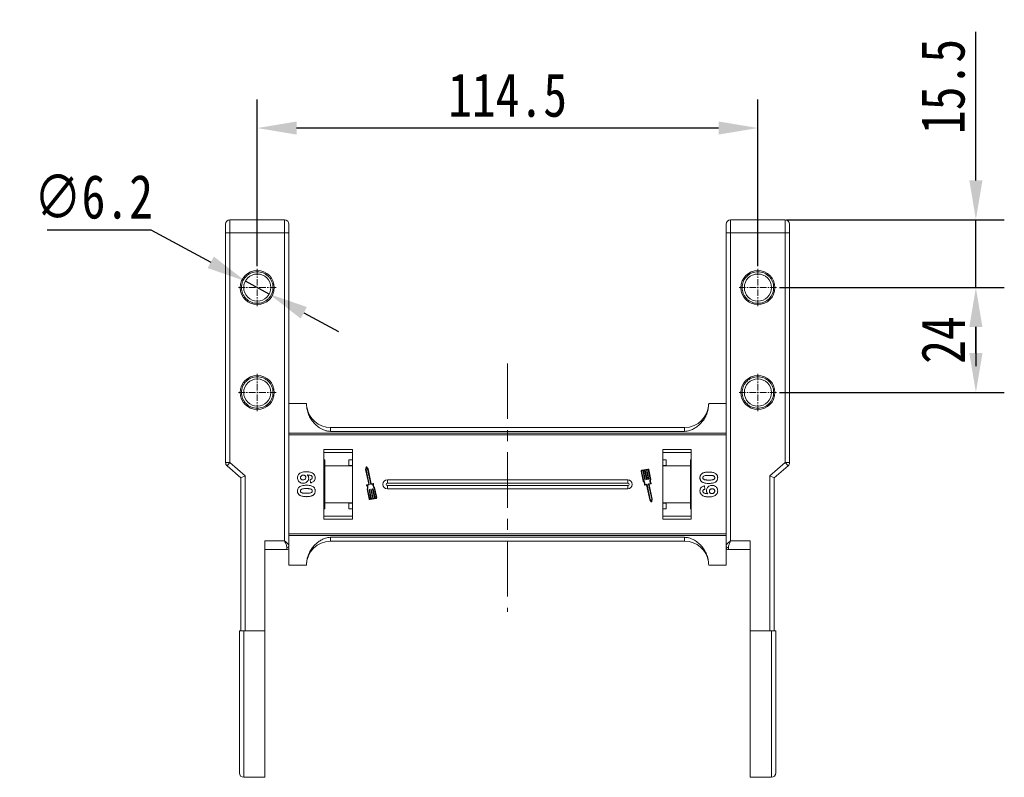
# Model space of a CAD drawing. Header units: millimetres. Extents: x 2205 to 3679, y 833 to 1866.
# Tile 14 of 86: x 2357 to 2582, y 1390 to 1563. Entities that reach past the tile are written whole.
import ezdxf

# ---------------------------------------------------------------- set-up
doc = ezdxf.new("R2010")
doc.units = ezdxf.units.MM
doc.linetypes.add('CENTER', pattern=[0.6, 0.375, -0.075, 0.075, -0.075])
doc.linetypes.add('CENTERX2', pattern=[20.32, 12.7, -2.54, 2.54, -2.54])
doc.styles.get("Standard").update_dxf_attribs({"font": '仿宋_GB2312.ttf', "width": 0.8})
doc.dimstyles.new('ISO-45.1', dxfattribs={"dimtxt": 10, "dimasz": 9, "dimexe": 6.5, "dimexo": 0.625, "dimgap": 2.5, "dimtad": 1, "dimtoh": 1, "dimdsep": 46, "dimtxsty": 'Standard', "dimcen": 2.5, "dimadec": 0, "dimazin": 0, "dimtfac": 1, "dimtmove": 0, "dimatfit": 3, "dimfxl": 0, "dimarcsym": 0})
doc.dimstyles.new('副本 ISO-45.1', dxfattribs={"dimtxt": 10, "dimasz": 9, "dimexe": 6.5, "dimexo": 0.625, "dimgap": 2.5, "dimtad": 1, "dimdsep": 46, "dimtxsty": 'Standard', "dimcen": 2.5, "dimadec": 0, "dimazin": 0, "dimtfac": 1, "dimtmove": 0, "dimatfit": 3, "dimfxl": 0, "dimarcsym": 0})

# ---------------------------------------------------------------- blocks, each defined once
blk = doc.blocks.new('*D2644')
at = {"color": 0, "lineweight": -2}
for p, q in [((2530.62, 1501.93), (2582.07, 1501.93)), ((2575.57, 1486.93), (2575.57, 1492.93)), ((2530.62, 1477.93), (2582.07, 1477.93))]:
    blk.add_line(p, q, dxfattribs=at)
at = {"color": 0, "lineweight": 9}
for points in [[(2574.07, 1492.93), (2577.07, 1492.93), (2575.57, 1501.93)], [(2574.07, 1486.93), (2577.07, 1486.93), (2575.57, 1477.93)]]:
    blk.add_solid(points, dxfattribs=at)
at = {"layer": 'Defpoints', "color": 0, "lineweight": 9}
for p in [(2530, 1501.93), (2575.57, 1501.93), (2530, 1477.93)]:
    blk.add_point(p, dxfattribs=at)
at = {"color": 0, "lineweight": 9, "insert": (2568.07, 1489.93), "char_height": 10, "attachment_point": 5, "rotation": 90}
blk.add_mtext('24', dxfattribs=at)
blk = doc.blocks.new('*D2645')
at = {"color": 0, "lineweight": -2}
for p, q in [((2575.57, 1526.43), (2575.57, 1560.41)), ((2532.27, 1517.43), (2582.07, 1517.43)), ((2575.57, 1501.93), (2575.57, 1517.43)), ((2530.62, 1501.93), (2582.07, 1501.93)), ((2575.57, 1492.93), (2575.57, 1483.93))]:
    blk.add_line(p, q, dxfattribs=at)
at = {"color": 0, "lineweight": 9}
for points in [[(2574.07, 1526.43), (2577.07, 1526.43), (2575.57, 1517.43)], [(2574.07, 1492.93), (2577.07, 1492.93), (2575.57, 1501.93)]]:
    blk.add_solid(points, dxfattribs=at)
at = {"layer": 'Defpoints', "color": 0, "lineweight": 9}
for p in [(2531.64, 1517.43), (2575.57, 1517.43), (2530, 1501.93)]:
    blk.add_point(p, dxfattribs=at)
at = {"color": 0, "lineweight": 9, "insert": (2568.07, 1547.92), "char_height": 10, "attachment_point": 5, "rotation": 90}
blk.add_mtext('15.5', dxfattribs=at)
blk = doc.blocks.new('*D2646')
at = {"color": 0, "lineweight": -2}
for p, q in [((2411.21, 1506.84), (2411.21, 1544.91)), ((2525.71, 1506.84), (2525.71, 1544.91)), ((2516.71, 1538.41), (2420.21, 1538.41))]:
    blk.add_line(p, q, dxfattribs=at)
at = {"color": 0, "lineweight": 9}
for points in [[(2420.21, 1539.91), (2420.21, 1536.91), (2411.21, 1538.41)], [(2516.71, 1539.91), (2516.71, 1536.91), (2525.71, 1538.41)]]:
    blk.add_solid(points, dxfattribs=at)
at = {"layer": 'Defpoints', "color": 0, "lineweight": 9}
for p in [(2411.21, 1538.41), (2411.21, 1506.22), (2525.71, 1506.22)]:
    blk.add_point(p, dxfattribs=at)
at = {"color": 0, "lineweight": 9, "insert": (2468.46, 1545.91), "char_height": 10, "attachment_point": 5}
blk.add_mtext('114.5', dxfattribs=at)
blk = doc.blocks.new('*D2654')
at = {"color": 0, "lineweight": -2}
for p, q in [((2363.15, 1515.14), (2386.85, 1515.14)), ((2386.85, 1515.14), (2400.57, 1507.7)), ((2413.93, 1500.45), (2408.48, 1503.41)), ((2421.85, 1496.16), (2429.76, 1491.87))]:
    blk.add_line(p, q, dxfattribs=at)
at = {"color": 0, "lineweight": 9}
for points in [[(2401.29, 1509.01), (2399.86, 1506.38), (2408.48, 1503.41)], [(2422.56, 1497.48), (2421.13, 1494.84), (2413.93, 1500.45)]]:
    blk.add_solid(points, dxfattribs=at)
at = {"layer": 'Defpoints', "color": 0, "lineweight": 9}
for p in [(2408.48, 1503.41), (2413.93, 1500.45)]:
    blk.add_point(p, dxfattribs=at)
at = {"color": 0, "lineweight": 9, "insert": (2373.75, 1522.64), "char_height": 10, "attachment_point": 5}
blk.add_mtext('∅6.2', dxfattribs=at)

msp = doc.modelspace()

# ---------------------------------------------------------------- linework, layer by layer
at = {"color": 7, "linetype": 'Continuous', "lineweight": 15}
for p, q in [((2404.959, 1517.428), (2404.959, 1514.428)), ((2417.459, 1517.428), (2404.959, 1517.428)), ((2417.459, 1517.428), (2417.459, 1514.428)), ((2519.459, 1514.428), (2519.459, 1517.428)), ((2531.959, 1517.428), (2519.459, 1517.428)), ((2531.959, 1514.428), (2531.959, 1517.428)), ((2403.959, 1514.428), (2404.959, 1514.428)), ((2403.959, 1514.428), (2403.959, 1461.888)), ((2404.959, 1461.888), (2404.959, 1514.428)), ((2404.959, 1514.428), (2417.459, 1514.428)), ((2417.459, 1514.428), (2417.459, 1443.991)), ((2417.459, 1514.428), (2418.459, 1514.428)), ((2418.459, 1442.873), (2418.459, 1514.428)), ((2518.459, 1514.428), (2518.459, 1442.873)), ((2519.459, 1514.428), (2518.459, 1514.428)), ((2519.459, 1443.991), (2519.459, 1514.428)), ((2519.459, 1514.428), (2531.959, 1514.428)), ((2531.959, 1514.428), (2531.959, 1461.888)), ((2532.959, 1514.428), (2531.959, 1514.428)), ((2532.959, 1461.888), (2532.959, 1514.428)), ((2418.459, 1475.428), (2422.459, 1475.428)), ((2518.459, 1475.428), (2514.459, 1475.428)), ((2468.459, 1468.635), (2418.459, 1468.635)), ((2427.959, 1469.928), (2427.959, 1469.043)), ((2468.459, 1469.928), (2427.959, 1469.928)), ((2427.959, 1469.043), (2468.459, 1469.043)), ((2508.959, 1469.928), (2468.459, 1469.928)), ((2468.459, 1469.043), (2508.959, 1469.043)), ((2518.459, 1468.635), (2468.459, 1468.635)), ((2508.959, 1469.928), (2508.959, 1469.043)), ((2418.459, 1468.216), (2468.459, 1468.216)), ((2468.459, 1468.216), (2518.459, 1468.216)), ((2426.459, 1464.928), (2426.459, 1448.928)), ((2432.959, 1464.928), (2426.459, 1464.928)), ((2426.459, 1464.178), (2432.959, 1464.178)), ((2432.959, 1448.928), (2432.959, 1464.928)), ((2503.959, 1464.928), (2503.959, 1448.928)), ((2510.459, 1464.928), (2503.959, 1464.928)), ((2503.959, 1464.178), (2510.459, 1464.178)), ((2510.459, 1448.928), (2510.459, 1464.928)), ((2404.959, 1461.888), (2403.959, 1461.888)), ((2404.959, 1461.888), (2404.308, 1461.129)), ((2408.459, 1458.888), (2404.959, 1461.888)), ((2426.459, 1462.542), (2426.659, 1462.542)), ((2426.659, 1461.178), (2426.659, 1462.542)), ((2432.959, 1462.542), (2432.159, 1462.542)), ((2432.159, 1462.542), (2432.159, 1461.224)), ((2504.759, 1462.542), (2503.959, 1462.542)), ((2504.759, 1461.224), (2504.759, 1462.542)), ((2510.259, 1462.542), (2510.459, 1462.542)), ((2510.259, 1462.542), (2510.259, 1461.178)), ((2531.959, 1461.888), (2528.459, 1458.888)), ((2531.959, 1461.888), (2532.959, 1461.888)), ((2532.609, 1461.129), (2531.959, 1461.888)), ((2404.308, 1461.129), (2407.459, 1458.428)), ((2432.959, 1461.178), (2426.659, 1461.178)), ((2426.659, 1461.178), (2426.659, 1452.678)), ((2432.159, 1461.224), (2432.959, 1461.224)), ((2436.094, 1460.917), (2435.976, 1460.316)), ((2435.976, 1460.316), (2436.688, 1456.946)), ((2436.183, 1460.759), (2436.096, 1460.317)), ((2436.096, 1460.317), (2436.827, 1456.855)), ((2436.441, 1460.389), (2436.183, 1460.759)), ((2436.551, 1460.437), (2436.2, 1460.939)), ((2437.172, 1456.928), (2436.441, 1460.389)), ((2437.269, 1457.039), (2436.551, 1460.437)), ((2499.007, 1459.925), (2499.488, 1457.646)), ((2499.122, 1459.949), (2499.595, 1457.706)), ((2500.521, 1460.425), (2499.143, 1460.133)), ((2499.397, 1460.067), (2499.167, 1460.018)), ((2499.837, 1457.984), (2499.397, 1460.067)), ((2499.799, 1460.152), (2499.512, 1460.091)), ((2499.512, 1460.091), (2499.952, 1458.009)), ((2500.239, 1458.069), (2499.799, 1460.152)), ((2500.201, 1460.237), (2499.914, 1460.176)), ((2499.914, 1460.176), (2500.354, 1458.094)), ((2500.641, 1458.154), (2500.201, 1460.237)), ((2500.546, 1460.31), (2500.316, 1460.261)), ((2500.316, 1460.261), (2500.756, 1458.179)), ((2501.089, 1458.022), (2500.615, 1460.264)), ((2501.212, 1458.01), (2500.73, 1460.289)), ((2503.959, 1461.224), (2504.759, 1461.224)), ((2510.259, 1461.178), (2503.959, 1461.178)), ((2510.259, 1452.678), (2510.259, 1461.178)), ((2529.459, 1458.428), (2532.609, 1461.129)), ((2407.459, 1458.428), (2408.459, 1458.888)), ((2407.459, 1458.428), (2407.459, 1423.428)), ((2408.459, 1423.428), (2408.459, 1458.888)), ((2423.415, 1457.287), (2423.33, 1458.056)), ((2437.713, 1457.132), (2437.269, 1457.039)), ((2468.459, 1457.928), (2440.959, 1457.928)), ((2440.959, 1457.213), (2440.959, 1457.928)), ((2468.459, 1457.213), (2440.959, 1457.213)), ((2495.959, 1457.928), (2468.459, 1457.928)), ((2495.959, 1457.213), (2468.459, 1457.213)), ((2495.959, 1457.928), (2495.959, 1457.213)), ((2499.929, 1457.974), (2499.871, 1457.962)), ((2500.331, 1458.059), (2500.274, 1458.047)), ((2500.733, 1458.144), (2500.676, 1458.132)), ((2500.727, 1457.036), (2501.171, 1457.13)), ((2528.459, 1458.888), (2528.459, 1423.428)), ((2529.459, 1458.428), (2528.459, 1458.888)), ((2529.459, 1423.428), (2529.459, 1458.428)), ((2436.665, 1456.911), (2436.25, 1456.823)), ((2436.32, 1455.846), (2436.802, 1453.568)), ((2436.805, 1456.82), (2436.361, 1456.727)), ((2436.443, 1455.835), (2436.917, 1453.592)), ((2437.216, 1453.595), (2436.776, 1455.678)), ((2436.799, 1455.712), (2436.856, 1455.725)), ((2436.891, 1455.702), (2437.331, 1453.619)), ((2437.618, 1453.68), (2437.178, 1455.763)), ((2437.201, 1455.797), (2437.258, 1455.81)), ((2437.651, 1456.999), (2437.207, 1456.905)), ((2437.293, 1455.787), (2437.733, 1453.704)), ((2438.02, 1453.765), (2437.58, 1455.848)), ((2437.603, 1455.882), (2437.661, 1455.895)), ((2437.695, 1455.872), (2438.135, 1453.789)), ((2438.41, 1453.907), (2437.937, 1456.15)), ((2438.525, 1453.932), (2438.044, 1456.21)), ((2440.959, 1455.928), (2440.959, 1456.643)), ((2440.959, 1456.643), (2468.459, 1456.643)), ((2440.959, 1455.928), (2468.459, 1455.928)), ((2468.459, 1456.643), (2495.959, 1456.643)), ((2468.459, 1455.928), (2495.959, 1455.928)), ((2495.959, 1455.928), (2495.959, 1456.643)), ((2499.819, 1456.724), (2500.263, 1456.818)), ((2499.881, 1456.857), (2500.325, 1456.951)), ((2500.263, 1456.818), (2500.981, 1453.419)), ((2500.36, 1456.928), (2501.091, 1453.467)), ((2501.436, 1453.54), (2500.705, 1457.001)), ((2501.556, 1453.54), (2500.844, 1456.91)), ((2500.866, 1456.945), (2501.282, 1457.033)), ((2513.503, 1456.569), (2513.587, 1455.8)), ((2426.659, 1452.678), (2432.959, 1452.678)), ((2426.659, 1451.314), (2426.659, 1452.678)), ((2432.959, 1452.632), (2432.159, 1452.632)), ((2432.159, 1452.632), (2432.159, 1451.314)), ((2436.986, 1453.546), (2437.216, 1453.595)), ((2437.011, 1453.432), (2438.389, 1453.723)), ((2437.331, 1453.619), (2437.618, 1453.68)), ((2437.733, 1453.704), (2438.02, 1453.765)), ((2438.135, 1453.789), (2438.365, 1453.838)), ((2500.981, 1453.419), (2501.332, 1452.917)), ((2501.091, 1453.467), (2501.349, 1453.098)), ((2501.349, 1453.098), (2501.436, 1453.54)), ((2501.438, 1452.939), (2501.556, 1453.54)), ((2503.959, 1452.678), (2510.259, 1452.678)), ((2504.759, 1452.632), (2503.959, 1452.632)), ((2504.759, 1451.314), (2504.759, 1452.632)), ((2510.259, 1452.678), (2510.259, 1451.314)), ((2426.659, 1451.314), (2426.459, 1451.314)), ((2432.159, 1451.314), (2432.959, 1451.314)), ((2503.959, 1451.314), (2504.759, 1451.314)), ((2510.459, 1451.314), (2510.259, 1451.314)), ((2432.959, 1449.678), (2426.459, 1449.678)), ((2426.459, 1448.928), (2432.959, 1448.928)), ((2510.459, 1449.678), (2503.959, 1449.678)), ((2503.959, 1448.928), (2510.459, 1448.928)), ((2412.959, 1443.991), (2412.959, 1423.428)), ((2417.459, 1443.991), (2412.959, 1443.991)), ((2468.459, 1445.64), (2418.459, 1445.64)), ((2418.459, 1445.221), (2468.459, 1445.221)), ((2468.459, 1444.813), (2427.959, 1444.813)), ((2427.959, 1444.813), (2427.959, 1443.928)), ((2427.959, 1443.928), (2468.459, 1443.928)), ((2518.459, 1445.64), (2468.459, 1445.64)), ((2468.459, 1445.221), (2518.459, 1445.221)), ((2508.959, 1444.813), (2468.459, 1444.813)), ((2468.459, 1443.928), (2508.959, 1443.928)), ((2508.959, 1443.928), (2508.959, 1444.813)), ((2523.959, 1443.991), (2519.459, 1443.991)), ((2523.959, 1423.428), (2523.959, 1443.991)), ((2412.959, 1441.991), (2417.959, 1441.991)), ((2417.959, 1441.991), (2417.959, 1442.5)), ((2418.459, 1442.608), (2418.459, 1442.873)), ((2418.459, 1442.437), (2418.459, 1438.428)), ((2518.459, 1442.437), (2518.459, 1438.428)), ((2518.959, 1442.5), (2518.959, 1441.991)), ((2518.959, 1441.991), (2523.959, 1441.991)), ((2422.459, 1438.428), (2418.459, 1438.428)), ((2514.459, 1438.428), (2518.459, 1438.428)), ((2408.459, 1423.428), (2408.109, 1423.428)), ((2408.109, 1423.428), (2408.109, 1389.928)), ((2412.959, 1423.428), (2408.459, 1423.428)), ((2412.959, 1423.428), (2412.959, 1389.928)), ((2528.459, 1423.428), (2523.959, 1423.428)), ((2523.959, 1389.928), (2523.959, 1423.428)), ((2528.809, 1423.428), (2528.459, 1423.428)), ((2528.809, 1389.928), (2528.809, 1423.428)), ((2408.109, 1389.928), (2412.959, 1389.928)), ((2523.959, 1389.928), (2528.809, 1389.928))]:
    msp.add_line(p, q, dxfattribs=at)
at = {"color": 1, "linetype": 'CENTER', "lineweight": 9, "ltscale": 3.9624}
for p, q in [((2411.209, 1497.638), (2411.209, 1506.218)), ((2525.709, 1497.638), (2525.709, 1506.218)), ((2406.919, 1501.928), (2415.499, 1501.928)), ((2521.419, 1501.928), (2529.999, 1501.928)), ((2411.209, 1473.638), (2411.209, 1482.218)), ((2525.709, 1473.638), (2525.709, 1482.218)), ((2406.919, 1477.928), (2415.499, 1477.928)), ((2521.419, 1477.928), (2529.999, 1477.928))]:
    msp.add_line(p, q, dxfattribs=at)
at = {"color": 1, "linetype": 'CENTERX2', "lineweight": 13}
msp.add_line((2468.459, 1484.594), (2468.459, 1427.757), dxfattribs=at)
at = {"color": 7, "linetype": 'Continuous', "lineweight": 15}
for centre, radius in [((2411.209, 1501.928), 3.9), ((2411.209, 1501.928), 3.1), ((2525.709, 1501.928), 3.9), ((2525.709, 1501.928), 3.1), ((2411.209, 1477.928), 3.9), ((2525.709, 1477.928), 3.9), ((2411.209, 1477.928), 3.1), ((2525.709, 1477.928), 3.1)]:
    msp.add_circle(centre, radius, dxfattribs=at)
for centre, radius, start, end in [((2404.959, 1516.428), 1, 90, 180), ((2417.459, 1516.428), 1, 0, 90), ((2519.459, 1516.428), 1, 90, 180), ((2531.959, 1516.428), 1, 0, 90), ((2508.959, 1475.428), 5.5, 270, 360), ((2427.959, 1475.428), 5.5, 187.91122, 270), ((2404.959, 1461.888), 1, 180, 229.39871), ((2531.959, 1461.888), 1, 310.60129, 0), ((2436.152, 1460.906), 0.0587, 34.95116, 168.90824), ((2499.179, 1459.961), 0.176, 101.9297, 191.9297), ((2499.179, 1459.961), 0.0587, 101.9297, 191.9297), ((2500.558, 1460.252), 0.176, 11.9297, 101.9297), ((2500.558, 1460.252), 0.0587, 11.9297, 101.9297), ((2437.725, 1457.075), 0.0587, 346.41469, 101.9297), ((2438.631, 1456.856), 0.873, 166.41469, 227.74736), ((2440.959, 1456.928), 1, 90, 270), ((2440.959, 1456.928), 0.285, 90, 270), ((2495.959, 1456.928), 1, 270, 90), ((2495.959, 1456.928), 0.285, 270, 90), ((2498.901, 1457), 0.873, 346.41469, 47.74736), ((2498.901, 1457), 0.99, 351.69305, 45.48899), ((2499.865, 1457.99), 0.0294, 191.9297, 281.9297), ((2499.923, 1458.003), 0.0294, 281.9297, 11.9297), ((2500.268, 1458.075), 0.0294, 191.9297, 281.9297), ((2500.325, 1458.088), 0.0294, 281.9297, 11.9297), ((2500.67, 1458.16), 0.0294, 191.9297, 281.9297), ((2500.727, 1458.173), 0.0294, 281.9297, 11.9297), ((2502.01, 1457.657), 0.99, 158.37041, 212.16635), ((2502.01, 1457.657), 0.873, 156.11204, 217.44471), ((2501.27, 1457.09), 0.0587, 281.9297, 37.44471), ((2436.262, 1456.766), 0.0587, 101.9297, 217.44471), ((2435.522, 1456.199), 0.873, 336.11204, 37.44471), ((2435.522, 1456.199), 0.99, 338.37041, 32.16635), ((2436.659, 1456.94), 0.0294, 281.9297, 11.9297), ((2436.805, 1455.684), 0.0294, 101.9297, 191.9297), ((2436.799, 1456.849), 0.0294, 281.9297, 11.9297), ((2436.862, 1455.696), 0.0294, 11.9297, 101.9297), ((2437.201, 1456.934), 0.0294, 191.9297, 281.9297), ((2437.207, 1455.769), 0.0294, 101.9297, 191.9297), ((2437.264, 1455.781), 0.0294, 11.9297, 101.9297), ((2437.609, 1455.854), 0.0294, 101.9297, 191.9297), ((2438.631, 1456.856), 0.99, 171.69305, 225.48899), ((2437.667, 1455.866), 0.0294, 11.9297, 101.9297), ((2499.807, 1456.781), 0.0587, 166.41469, 281.9297), ((2500.331, 1456.922), 0.0294, 11.9297, 101.9297), ((2500.733, 1457.007), 0.0294, 101.9297, 191.9297), ((2500.873, 1456.916), 0.0294, 101.9297, 191.9297), ((2436.974, 1453.604), 0.176, 191.9297, 281.9297), ((2436.974, 1453.604), 0.0587, 191.9297, 281.9297), ((2438.353, 1453.895), 0.0587, 281.9297, 11.9297), ((2438.353, 1453.895), 0.176, 281.9297, 11.9297), ((2501.38, 1452.951), 0.0587, 214.95116, 348.90824), ((2427.959, 1438.428), 5.5, 90, 180), ((2508.959, 1438.428), 5.5, 7.91122, 90), ((2418.014, 1442.948), 0.451, 262.91865, 350.4798), ((2417.959, 1442.491), 0.5, 270, 0), ((2518.903, 1442.948), 0.451, 189.5202, 277.08135), ((2518.959, 1442.491), 0.5, 180, 270), ((2408.109, 1390.928), 1, 180, 270), ((2528.809, 1390.928), 1, 270, 0)]:
    msp.add_arc(centre, radius, start, end, dxfattribs=at)
for points, knots in [([(2403.959, 1516.428), (2403.959, 1516.401), (2403.959, 1516.36), (2403.959, 1516.111), (2403.959, 1515.852), (2403.959, 1515.534), (2403.959, 1515.068), (2403.959, 1514.68), (2403.959, 1514.428)], [0, 0, 0, 0, 0.2394429, 0.3698071, 0.5000001, 0.6303641, 0.7605571, 1, 1, 1, 1]), ([(2418.459, 1514.428), (2418.459, 1514.68), (2418.459, 1515.068), (2418.459, 1515.534), (2418.459, 1515.852), (2418.459, 1516.111), (2418.459, 1516.36), (2418.459, 1516.401), (2418.459, 1516.428)], [0, 0, 0, 0, 0.2394429, 0.3696359, 0.4999999, 0.6301929, 0.7605571, 1, 1, 1, 1]), ([(2518.459, 1516.428), (2518.459, 1516.401), (2518.459, 1516.36), (2518.459, 1516.111), (2518.459, 1515.852), (2518.459, 1515.534), (2518.459, 1515.068), (2518.459, 1514.68), (2518.459, 1514.428)], [0, 0, 0, 0, 0.2394429, 0.3696359, 0.4999999, 0.6301929, 0.7605571, 1, 1, 1, 1]), ([(2532.959, 1514.428), (2532.959, 1514.68), (2532.959, 1515.068), (2532.959, 1515.534), (2532.959, 1515.852), (2532.959, 1516.111), (2532.959, 1516.36), (2532.959, 1516.401), (2532.959, 1516.428)], [0, 0, 0, 0, 0.23944295, 0.36980709, 0.50000008, 0.63036414, 0.76055705, 1, 1, 1, 1]), ([(2411.209, 1498.328), (2410.982, 1498.34), (2410.53, 1498.364), (2409.858, 1498.568), (2409.218, 1498.896), (2408.646, 1499.365), (2408.256, 1499.841), (2408.008, 1500.265), (2407.813, 1500.694), (2407.65, 1501.249), (2407.588, 1501.928), (2407.65, 1502.607), (2407.847, 1503.279), (2408.177, 1503.919), (2408.646, 1504.491), (2409.122, 1504.881), (2409.545, 1505.129), (2409.975, 1505.323), (2410.53, 1505.492), (2410.982, 1505.516), (2411.209, 1505.528)], [0, 0, 0, 0, 0.05998, 0.1199831, 0.1849463, 0.249957, 0.3149202, 0.3472901, 0.3800161, 0.4399843, 0.4999996, 0.5599679, 0.6199831, 0.6849463, 0.749957, 0.8149202, 0.8472901, 0.8800161, 0.9399965, 1, 1, 1, 1]), ([(2411.209, 1505.528), (2411.435, 1505.516), (2411.887, 1505.492), (2412.559, 1505.288), (2413.2, 1504.96), (2413.771, 1504.491), (2414.162, 1504.015), (2414.409, 1503.591), (2414.604, 1503.162), (2414.767, 1502.607), (2414.829, 1501.928), (2414.767, 1501.249), (2414.57, 1500.577), (2414.24, 1499.937), (2413.772, 1499.365), (2413.295, 1498.975), (2412.872, 1498.728), (2412.443, 1498.533), (2411.887, 1498.364), (2411.435, 1498.34), (2411.209, 1498.328)], [0, 0, 0, 0, 0.05998, 0.1199831, 0.1849463, 0.249957, 0.3149202, 0.3472901, 0.3800161, 0.4399843, 0.4999996, 0.5599679, 0.6199831, 0.6849463, 0.749957, 0.8149202, 0.8472901, 0.8800161, 0.9399965, 1, 1, 1, 1]), ([(2525.709, 1498.328), (2525.482, 1498.34), (2525.03, 1498.364), (2524.358, 1498.568), (2523.718, 1498.896), (2523.146, 1499.365), (2522.756, 1499.841), (2522.508, 1500.265), (2522.313, 1500.694), (2522.15, 1501.249), (2522.088, 1501.928), (2522.15, 1502.607), (2522.347, 1503.279), (2522.677, 1503.919), (2523.146, 1504.491), (2523.622, 1504.881), (2524.045, 1505.129), (2524.475, 1505.323), (2525.03, 1505.492), (2525.482, 1505.516), (2525.709, 1505.528)], [0, 0, 0, 0, 0.05998, 0.1199831, 0.1849463, 0.249957, 0.3149202, 0.3472901, 0.3800161, 0.4399843, 0.4999996, 0.5599679, 0.6199831, 0.6849463, 0.749957, 0.8149202, 0.8472901, 0.8800161, 0.9399965, 1, 1, 1, 1]), ([(2525.709, 1505.528), (2525.935, 1505.516), (2526.387, 1505.492), (2527.059, 1505.288), (2527.7, 1504.96), (2528.271, 1504.491), (2528.662, 1504.015), (2528.909, 1503.591), (2529.104, 1503.162), (2529.267, 1502.607), (2529.329, 1501.928), (2529.267, 1501.249), (2529.07, 1500.577), (2528.74, 1499.937), (2528.272, 1499.365), (2527.795, 1498.975), (2527.372, 1498.728), (2526.943, 1498.533), (2526.387, 1498.364), (2525.935, 1498.34), (2525.709, 1498.328)], [0, 0, 0, 0, 0.05998, 0.1199831, 0.1849463, 0.249957, 0.3149202, 0.3472901, 0.3800161, 0.4399843, 0.4999996, 0.5599679, 0.6199831, 0.6849463, 0.749957, 0.8149202, 0.8472901, 0.8800161, 0.9399965, 1, 1, 1, 1]), ([(2411.209, 1474.328), (2410.982, 1474.34), (2410.53, 1474.364), (2409.858, 1474.568), (2409.218, 1474.896), (2408.646, 1475.365), (2408.256, 1475.841), (2408.008, 1476.265), (2407.813, 1476.694), (2407.65, 1477.249), (2407.588, 1477.928), (2407.65, 1478.607), (2407.847, 1479.279), (2408.177, 1479.919), (2408.646, 1480.491), (2409.122, 1480.881), (2409.545, 1481.129), (2409.975, 1481.323), (2410.53, 1481.492), (2410.982, 1481.516), (2411.209, 1481.528)], [0, 0, 0, 0, 0.05997996, 0.1199831, 0.18494633, 0.24995699, 0.31492025, 0.34729014, 0.38001606, 0.43998433, 0.49999957, 0.55996785, 0.6199831, 0.68494633, 0.74995699, 0.81492025, 0.84729014, 0.88001606, 0.93999645, 1, 1, 1, 1]), ([(2411.209, 1481.528), (2411.435, 1481.516), (2411.887, 1481.492), (2412.559, 1481.288), (2413.2, 1480.96), (2413.771, 1480.491), (2414.162, 1480.015), (2414.409, 1479.591), (2414.604, 1479.162), (2414.767, 1478.607), (2414.829, 1477.928), (2414.767, 1477.249), (2414.57, 1476.577), (2414.24, 1475.937), (2413.772, 1475.365), (2413.295, 1474.975), (2412.872, 1474.728), (2412.443, 1474.533), (2411.887, 1474.364), (2411.435, 1474.34), (2411.209, 1474.328)], [0, 0, 0, 0, 0.05998, 0.1199831, 0.1849463, 0.249957, 0.3149202, 0.3472901, 0.3800161, 0.4399843, 0.4999996, 0.5599679, 0.6199831, 0.6849463, 0.749957, 0.8149202, 0.8472901, 0.8800161, 0.9399965, 1, 1, 1, 1]), ([(2525.709, 1474.328), (2525.482, 1474.34), (2525.03, 1474.364), (2524.358, 1474.568), (2523.718, 1474.896), (2523.146, 1475.365), (2522.756, 1475.841), (2522.508, 1476.265), (2522.313, 1476.694), (2522.15, 1477.249), (2522.088, 1477.928), (2522.15, 1478.607), (2522.347, 1479.279), (2522.677, 1479.919), (2523.146, 1480.491), (2523.622, 1480.881), (2524.045, 1481.129), (2524.475, 1481.323), (2525.03, 1481.492), (2525.482, 1481.516), (2525.709, 1481.528)], [0, 0, 0, 0, 0.05997996, 0.1199831, 0.18494633, 0.24995699, 0.31492025, 0.34729014, 0.38001606, 0.43998433, 0.49999957, 0.55996785, 0.6199831, 0.68494633, 0.74995699, 0.81492025, 0.84729014, 0.88001606, 0.93999645, 1, 1, 1, 1]), ([(2525.709, 1481.528), (2525.935, 1481.516), (2526.387, 1481.492), (2527.059, 1481.288), (2527.7, 1480.96), (2528.271, 1480.491), (2528.662, 1480.015), (2528.909, 1479.591), (2529.104, 1479.162), (2529.267, 1478.607), (2529.329, 1477.928), (2529.267, 1477.249), (2529.07, 1476.577), (2528.74, 1475.937), (2528.272, 1475.365), (2527.795, 1474.975), (2527.372, 1474.728), (2526.943, 1474.533), (2526.387, 1474.364), (2525.935, 1474.34), (2525.709, 1474.328)], [0, 0, 0, 0, 0.05998, 0.1199831, 0.1849463, 0.249957, 0.3149202, 0.3472901, 0.3800161, 0.4399843, 0.4999996, 0.5599679, 0.6199831, 0.6849463, 0.749957, 0.8149202, 0.8472901, 0.8800161, 0.9399965, 1, 1, 1, 1]), ([(2422.459, 1475.428), (2422.478, 1475.048), (2422.517, 1474.288), (2422.819, 1473.179), (2423.298, 1472.136), (2423.949, 1471.188), (2424.755, 1470.366), (2425.582, 1469.772), (2426.369, 1469.377), (2427.12, 1469.109), (2427.664, 1469.066), (2427.959, 1469.043)], [0, 0, 0, 0, 0.1245955, 0.2491892, 0.3738223, 0.4984451, 0.6220504, 0.7455895, 0.8257011, 0.9057067, 1, 1, 1, 1]), ([(2508.959, 1469.043), (2509.35, 1469.084), (2510.046, 1469.157), (2510.966, 1469.569), (2511.75, 1470.053), (2512.463, 1470.655), (2513.126, 1471.398), (2513.697, 1472.28), (2514.133, 1473.286), (2514.406, 1474.346), (2514.441, 1475.067), (2514.459, 1475.428)], [0, 0, 0, 0, 0.12537671, 0.22314387, 0.32104417, 0.42261476, 0.52420473, 0.64378252, 0.76336805, 0.8816833, 1, 1, 1, 1]), ([(2420.407, 1458.443), (2420.418, 1458.578), (2420.439, 1458.849), (2420.64, 1459.209), (2420.945, 1459.501), (2421.481, 1459.741), (2421.992, 1459.796), (2422.347, 1459.799), (2422.405, 1459.8)], [0, 0, 0, 0, 0.1482689, 0.2976473, 0.4424214, 0.6078512, 0.9356585, 1, 1, 1, 1]), ([(2422.405, 1459.8), (2422.538, 1459.797), (2422.94, 1459.788), (2423.495, 1459.698), (2424.004, 1459.419), (2424.306, 1459.073), (2424.444, 1458.703), (2424.455, 1458.469), (2424.459, 1458.385)], [0, 0, 0, 0, 0.1423372, 0.4291269, 0.5899433, 0.7512055, 0.9098946, 1, 1, 1, 1]), ([(2512.459, 1458.441), (2512.461, 1458.508), (2512.465, 1458.642), (2512.509, 1458.841), (2512.587, 1459.031), (2512.686, 1459.176), (2512.784, 1459.283), (2512.841, 1459.331), (2512.87, 1459.356)], [0, 0, 0, 0, 0.1926347, 0.388697, 0.5820148, 0.7830443, 0.8909593, 1, 1, 1, 1]), ([(2512.87, 1459.356), (2512.924, 1459.395), (2513.033, 1459.475), (2513.27, 1459.583), (2513.578, 1459.673), (2513.915, 1459.723), (2514.219, 1459.745), (2514.397, 1459.747), (2514.486, 1459.749)], [0, 0, 0, 0, 0.1184406, 0.2393457, 0.4595932, 0.6849248, 0.8422399, 1, 1, 1, 1]), ([(2514.486, 1459.749), (2514.619, 1459.746), (2514.923, 1459.741), (2515.452, 1459.669), (2515.874, 1459.529), (2516.081, 1459.37), (2516.104, 1459.353)], [0, 0, 0, 0, 0.23673076, 0.53755546, 0.94966792, 1, 1, 1, 1]), ([(2516.104, 1459.353), (2516.154, 1459.308), (2516.256, 1459.218), (2516.371, 1459.049), (2516.454, 1458.861), (2516.492, 1458.692), (2516.507, 1458.55), (2516.509, 1458.477), (2516.51, 1458.441)], [0, 0, 0, 0, 0.1937762, 0.3936, 0.5878635, 0.7889077, 0.894169, 1, 1, 1, 1]), ([(2421.712, 1457.185), (2421.577, 1457.192), (2421.308, 1457.208), (2420.926, 1457.374), (2420.627, 1457.659), (2420.436, 1458.032), (2420.417, 1458.306), (2420.407, 1458.443)], [0, 0, 0, 0, 0.1978309, 0.3972998, 0.5989102, 0.7987412, 1, 1, 1, 1]), ([(2421.074, 1458.458), (2421.081, 1458.526), (2421.096, 1458.662), (2421.212, 1458.838), (2421.37, 1458.964), (2421.552, 1459.022), (2421.672, 1459.028), (2421.73, 1459.031)], [0, 0, 0, 0, 0.2079047, 0.4199807, 0.6306256, 0.821735, 1, 1, 1, 1]), ([(2421.673, 1457.954), (2421.587, 1457.958), (2421.449, 1457.964), (2421.27, 1458.037), (2421.161, 1458.148), (2421.087, 1458.292), (2421.079, 1458.399), (2421.074, 1458.458)], [0, 0, 0, 0, 0.2886974, 0.4635526, 0.6399417, 0.8018084, 1, 1, 1, 1]), ([(2422.305, 1458.496), (2422.299, 1458.429), (2422.29, 1458.303), (2422.195, 1458.143), (2422.06, 1458.024), (2421.876, 1457.962), (2421.743, 1457.957), (2421.673, 1457.954)], [0, 0, 0, 0, 0.2137567, 0.3949441, 0.5765849, 0.7773109, 1, 1, 1, 1]), ([(2422.972, 1458.366), (2422.959, 1458.231), (2422.934, 1457.958), (2422.719, 1457.61), (2422.417, 1457.344), (2422.064, 1457.203), (2421.82, 1457.19), (2421.712, 1457.185)], [0, 0, 0, 0, 0.2102159, 0.4219747, 0.6200164, 0.8310369, 1, 1, 1, 1]), ([(2421.73, 1459.031), (2421.812, 1459.026), (2421.948, 1459.018), (2422.118, 1458.927), (2422.226, 1458.804), (2422.295, 1458.656), (2422.302, 1458.548), (2422.305, 1458.496)], [0, 0, 0, 0, 0.2767209, 0.4568705, 0.6370074, 0.8240683, 1, 1, 1, 1]), ([(2423.792, 1458.483), (2423.787, 1458.537), (2423.776, 1458.646), (2423.676, 1458.798), (2423.503, 1458.94), (2423.142, 1459.048), (2422.841, 1459.073), (2422.637, 1459.089)], [0, 0, 0, 0, 0.1120492, 0.2243802, 0.3701146, 0.5702758, 1, 1, 1, 1]), ([(2422.637, 1459.089), (2422.685, 1459.043), (2422.783, 1458.948), (2422.874, 1458.803), (2422.924, 1458.676), (2422.952, 1458.577), (2422.968, 1458.473), (2422.97, 1458.402), (2422.972, 1458.366)], [0, 0, 0, 0, 0.2436536, 0.4957602, 0.6178923, 0.7415029, 0.8700251, 1, 1, 1, 1]), ([(2423.33, 1458.056), (2423.408, 1458.069), (2423.53, 1458.088), (2423.674, 1458.179), (2423.755, 1458.284), (2423.788, 1458.392), (2423.791, 1458.458), (2423.792, 1458.483)], [0, 0, 0, 0, 0.33384, 0.5245467, 0.7163724, 0.8918244, 1, 1, 1, 1]), ([(2424.459, 1458.385), (2424.448, 1458.249), (2424.429, 1458.003), (2424.245, 1457.69), (2423.968, 1457.449), (2423.671, 1457.334), (2423.472, 1457.297), (2423.415, 1457.287)], [0, 0, 0, 0, 0.2426908, 0.4390024, 0.635006, 0.8950587, 1, 1, 1, 1]), ([(2512.865, 1457.529), (2512.815, 1457.573), (2512.713, 1457.664), (2512.597, 1457.832), (2512.514, 1458.021), (2512.476, 1458.19), (2512.461, 1458.332), (2512.46, 1458.404), (2512.459, 1458.441)], [0, 0, 0, 0, 0.1937693, 0.3935642, 0.587886, 0.7891312, 0.8942826, 1, 1, 1, 1]), ([(2514.478, 1457.133), (2514.344, 1457.136), (2514.041, 1457.141), (2513.523, 1457.211), (2513.102, 1457.35), (2512.895, 1457.506), (2512.865, 1457.529)], [0, 0, 0, 0, 0.2372812, 0.5385907, 0.9326774, 1, 1, 1, 1]), ([(2513.125, 1458.441), (2513.134, 1458.509), (2513.147, 1458.619), (2513.235, 1458.748), (2513.388, 1458.852), (2513.662, 1458.945), (2514.052, 1458.973), (2514.341, 1458.977), (2514.486, 1458.979)], [0, 0, 0, 0, 0.1253702, 0.2022903, 0.2791788, 0.4647576, 0.7305818, 1, 1, 1, 1]), ([(2513.518, 1457.988), (2513.449, 1458.012), (2513.337, 1458.05), (2513.212, 1458.157), (2513.146, 1458.279), (2513.128, 1458.378), (2513.126, 1458.433), (2513.125, 1458.441)], [0, 0, 0, 0, 0.3336776, 0.5404125, 0.7472639, 0.9612091, 1, 1, 1, 1]), ([(2514.486, 1457.902), (2514.419, 1457.903), (2514.286, 1457.904), (2514.105, 1457.91), (2513.943, 1457.92), (2513.801, 1457.934), (2513.658, 1457.952), (2513.565, 1457.976), (2513.518, 1457.988)], [0, 0, 0, 0, 0.2052705, 0.4106164, 0.5571497, 0.7038442, 0.8514711, 1, 1, 1, 1]), ([(2516.51, 1458.441), (2516.5, 1458.306), (2516.479, 1458.034), (2516.281, 1457.681), (2515.987, 1457.41), (2515.567, 1457.234), (2515.053, 1457.146), (2514.67, 1457.137), (2514.478, 1457.133)], [0, 0, 0, 0, 0.1474062, 0.2963669, 0.4308106, 0.5797755, 0.7893694, 1, 1, 1, 1]), ([(2514.486, 1458.979), (2514.553, 1458.979), (2514.686, 1458.978), (2514.867, 1458.972), (2515.028, 1458.962), (2515.169, 1458.948), (2515.311, 1458.929), (2515.404, 1458.906), (2515.451, 1458.894)], [0, 0, 0, 0, 0.2059417, 0.4119594, 0.558149, 0.7045024, 0.8518015, 1, 1, 1, 1]), ([(2515.843, 1458.441), (2515.838, 1458.384), (2515.828, 1458.282), (2515.751, 1458.15), (2515.604, 1458.037), (2515.329, 1457.941), (2514.937, 1457.907), (2514.637, 1457.904), (2514.486, 1457.902)], [0, 0, 0, 0, 0.10461361, 0.18881412, 0.27351189, 0.44412695, 0.71948087, 1, 1, 1, 1]), ([(2515.451, 1458.894), (2515.52, 1458.87), (2515.632, 1458.832), (2515.758, 1458.724), (2515.824, 1458.6), (2515.841, 1458.501), (2515.843, 1458.447), (2515.843, 1458.441)], [0, 0, 0, 0, 0.3348035, 0.5425606, 0.750382, 0.9707212, 1, 1, 1, 1]), ([(2420.407, 1455.415), (2420.418, 1455.551), (2420.438, 1455.822), (2420.636, 1456.176), (2420.95, 1456.464), (2421.561, 1456.698), (2422.081, 1456.713), (2422.439, 1456.723)], [0, 0, 0, 0, 0.1475277, 0.2965695, 0.43214, 0.6087374, 1, 1, 1, 1]), ([(2420.814, 1454.503), (2420.763, 1454.548), (2420.662, 1454.638), (2420.546, 1454.807), (2420.463, 1454.996), (2420.425, 1455.165), (2420.41, 1455.306), (2420.408, 1455.379), (2420.407, 1455.415)], [0, 0, 0, 0, 0.1937693, 0.3935642, 0.587886, 0.7891312, 0.8942826, 1, 1, 1, 1]), ([(2421.074, 1455.415), (2421.082, 1455.483), (2421.095, 1455.593), (2421.181, 1455.722), (2421.332, 1455.825), (2421.604, 1455.918), (2421.994, 1455.948), (2422.285, 1455.952), (2422.431, 1455.954)], [0, 0, 0, 0, 0.125351, 0.2021974, 0.2791824, 0.4597421, 0.727968, 1, 1, 1, 1]), ([(2421.467, 1454.963), (2421.398, 1454.986), (2421.286, 1455.024), (2421.161, 1455.131), (2421.095, 1455.253), (2421.077, 1455.352), (2421.074, 1455.407), (2421.074, 1455.415)], [0, 0, 0, 0, 0.3336776, 0.5404125, 0.7472639, 0.9612091, 1, 1, 1, 1]), ([(2422.431, 1454.877), (2422.365, 1454.877), (2422.231, 1454.878), (2422.051, 1454.884), (2421.89, 1454.894), (2421.748, 1454.908), (2421.606, 1454.927), (2421.513, 1454.951), (2421.467, 1454.963)], [0, 0, 0, 0, 0.2059417, 0.4119594, 0.558149, 0.7045024, 0.8518015, 1, 1, 1, 1]), ([(2422.431, 1455.954), (2422.498, 1455.953), (2422.631, 1455.952), (2422.812, 1455.946), (2422.974, 1455.936), (2423.116, 1455.922), (2423.259, 1455.904), (2423.353, 1455.88), (2423.399, 1455.868)], [0, 0, 0, 0, 0.20527, 0.4106157, 0.5571475, 0.7038444, 0.8514751, 1, 1, 1, 1]), ([(2423.792, 1455.415), (2423.786, 1455.358), (2423.776, 1455.257), (2423.701, 1455.128), (2423.561, 1455.018), (2423.29, 1454.918), (2422.893, 1454.882), (2422.587, 1454.878), (2422.431, 1454.877)], [0, 0, 0, 0, 0.1056461, 0.1862213, 0.267042, 0.4315406, 0.7127076, 1, 1, 1, 1]), ([(2422.439, 1456.723), (2422.573, 1456.721), (2422.876, 1456.716), (2423.404, 1456.643), (2423.824, 1456.502), (2424.03, 1456.345), (2424.052, 1456.327)], [0, 0, 0, 0, 0.2373811, 0.5389182, 0.9490817, 1, 1, 1, 1]), ([(2423.399, 1455.868), (2423.469, 1455.845), (2423.581, 1455.806), (2423.706, 1455.698), (2423.773, 1455.574), (2423.789, 1455.476), (2423.792, 1455.422), (2423.792, 1455.415)], [0, 0, 0, 0, 0.3348035, 0.5425606, 0.750382, 0.9707212, 1, 1, 1, 1]), ([(2424.459, 1455.415), (2424.456, 1455.349), (2424.452, 1455.214), (2424.408, 1455.016), (2424.331, 1454.825), (2424.232, 1454.68), (2424.134, 1454.574), (2424.076, 1454.525), (2424.048, 1454.5)], [0, 0, 0, 0, 0.1926273, 0.3886837, 0.5820134, 0.7832006, 0.8910383, 1, 1, 1, 1]), ([(2424.052, 1456.327), (2424.103, 1456.283), (2424.205, 1456.193), (2424.32, 1456.024), (2424.403, 1455.835), (2424.441, 1455.666), (2424.456, 1455.525), (2424.458, 1455.452), (2424.459, 1455.415)], [0, 0, 0, 0, 0.1937762, 0.3936, 0.5878635, 0.7889077, 0.894169, 1, 1, 1, 1]), ([(2512.459, 1455.471), (2512.47, 1455.607), (2512.49, 1455.853), (2512.672, 1456.167), (2512.952, 1456.409), (2513.249, 1456.524), (2513.449, 1456.559), (2513.503, 1456.569)], [0, 0, 0, 0, 0.2427882, 0.4388655, 0.6348012, 0.9009361, 1, 1, 1, 1]), ([(2514.512, 1454.056), (2514.379, 1454.059), (2513.978, 1454.068), (2513.422, 1454.159), (2512.913, 1454.437), (2512.611, 1454.784), (2512.473, 1455.153), (2512.462, 1455.387), (2512.459, 1455.471)], [0, 0, 0, 0, 0.1423372, 0.4291269, 0.5899433, 0.7512055, 0.9098946, 1, 1, 1, 1]), ([(2513.587, 1455.8), (2513.507, 1455.786), (2513.384, 1455.766), (2513.24, 1455.676), (2513.162, 1455.571), (2513.129, 1455.464), (2513.126, 1455.398), (2513.125, 1455.373)], [0, 0, 0, 0, 0.3447142, 0.5290593, 0.7142089, 0.8921959, 1, 1, 1, 1]), ([(2513.125, 1455.373), (2513.131, 1455.319), (2513.142, 1455.211), (2513.241, 1455.059), (2513.411, 1454.918), (2513.772, 1454.808), (2514.074, 1454.784), (2514.281, 1454.767)], [0, 0, 0, 0, 0.1120155, 0.2243547, 0.3677679, 0.565827, 1, 1, 1, 1]), ([(2513.946, 1455.49), (2513.958, 1455.625), (2513.983, 1455.898), (2514.199, 1456.248), (2514.505, 1456.516), (2514.859, 1456.654), (2515.101, 1456.666), (2515.205, 1456.672)], [0, 0, 0, 0, 0.2101886, 0.4217733, 0.6236035, 0.8370344, 1, 1, 1, 1]), ([(2514.281, 1454.767), (2514.232, 1454.813), (2514.133, 1454.907), (2514.044, 1455.054), (2513.993, 1455.181), (2513.965, 1455.28), (2513.949, 1455.383), (2513.947, 1455.454), (2513.946, 1455.49)], [0, 0, 0, 0, 0.24349124, 0.49626585, 0.61820988, 0.7417038, 0.87015842, 1, 1, 1, 1]), ([(2516.51, 1455.414), (2516.499, 1455.278), (2516.478, 1455.007), (2516.276, 1454.646), (2515.971, 1454.355), (2515.436, 1454.115), (2514.926, 1454.061), (2514.571, 1454.057), (2514.512, 1454.056)], [0, 0, 0, 0, 0.148288, 0.2977445, 0.4437132, 0.6077915, 0.9347078, 1, 1, 1, 1]), ([(2514.613, 1455.36), (2514.618, 1455.428), (2514.629, 1455.553), (2514.723, 1455.717), (2514.854, 1455.828), (2515.035, 1455.893), (2515.167, 1455.899), (2515.245, 1455.902)], [0, 0, 0, 0, 0.2139369, 0.3980753, 0.5830907, 0.7516657, 1, 1, 1, 1]), ([(2515.188, 1454.826), (2515.108, 1454.83), (2514.975, 1454.838), (2514.807, 1454.924), (2514.697, 1455.045), (2514.623, 1455.194), (2514.616, 1455.305), (2514.613, 1455.36)], [0, 0, 0, 0, 0.26739447, 0.44721416, 0.62712208, 0.81306532, 1, 1, 1, 1]), ([(2515.843, 1455.398), (2515.836, 1455.331), (2515.822, 1455.194), (2515.705, 1455.02), (2515.547, 1454.891), (2515.364, 1454.834), (2515.244, 1454.828), (2515.188, 1454.826)], [0, 0, 0, 0, 0.2079545, 0.4204057, 0.6273197, 0.8277075, 1, 1, 1, 1]), ([(2515.205, 1456.672), (2515.34, 1456.664), (2515.61, 1456.649), (2515.99, 1456.481), (2516.286, 1456.202), (2516.48, 1455.831), (2516.5, 1455.556), (2516.51, 1455.414)], [0, 0, 0, 0, 0.1979267, 0.3977284, 0.5974133, 0.7905838, 1, 1, 1, 1]), ([(2515.245, 1455.902), (2515.331, 1455.898), (2515.47, 1455.892), (2515.649, 1455.817), (2515.756, 1455.708), (2515.83, 1455.565), (2515.838, 1455.458), (2515.843, 1455.398)], [0, 0, 0, 0, 0.2913202, 0.4655393, 0.6416315, 0.798664, 1, 1, 1, 1]), ([(2422.431, 1454.108), (2422.298, 1454.11), (2421.995, 1454.115), (2421.474, 1454.185), (2421.052, 1454.323), (2420.844, 1454.481), (2420.814, 1454.503)], [0, 0, 0, 0, 0.2366286, 0.5373614, 0.9329864, 1, 1, 1, 1]), ([(2424.048, 1454.5), (2423.993, 1454.461), (2423.884, 1454.381), (2423.652, 1454.276), (2423.357, 1454.186), (2423.025, 1454.136), (2422.716, 1454.111), (2422.526, 1454.109), (2422.431, 1454.108)], [0, 0, 0, 0, 0.118432, 0.2393289, 0.4494336, 0.6641784, 0.8318201, 1, 1, 1, 1]), ([(2417.459, 1443.991), (2417.575, 1443.721), (2417.756, 1443.303), (2417.927, 1442.805), (2417.949, 1442.595), (2417.959, 1442.5)], [0, 0, 0, 0, 0.4984131, 0.7729366, 1, 1, 1, 1]), ([(2417.459, 1443.991), (2417.581, 1443.885), (2417.826, 1443.673), (2418.156, 1443.364), (2418.406, 1443.085), (2418.442, 1442.941), (2418.459, 1442.873)], [0, 0, 0, 0, 0.2515188, 0.5017844, 0.7656323, 1, 1, 1, 1]), ([(2427.959, 1444.813), (2427.567, 1444.772), (2426.871, 1444.699), (2425.951, 1444.288), (2425.167, 1443.804), (2424.454, 1443.201), (2423.791, 1442.458), (2423.221, 1441.576), (2422.785, 1440.57), (2422.511, 1439.511), (2422.476, 1438.789), (2422.459, 1438.428)], [0, 0, 0, 0, 0.1253767, 0.2231439, 0.3210442, 0.4226148, 0.5242047, 0.6437825, 0.7633681, 0.8816833, 1, 1, 1, 1]), ([(2514.459, 1438.428), (2514.439, 1438.808), (2514.401, 1439.568), (2514.098, 1440.677), (2513.62, 1441.72), (2512.969, 1442.669), (2512.163, 1443.49), (2511.335, 1444.084), (2510.548, 1444.479), (2509.797, 1444.747), (2509.253, 1444.79), (2508.959, 1444.813)], [0, 0, 0, 0, 0.1245955, 0.2491892, 0.3738223, 0.4984451, 0.6220504, 0.7455895, 0.8257011, 0.9057067, 1, 1, 1, 1]), ([(2518.459, 1442.873), (2518.476, 1442.941), (2518.511, 1443.085), (2518.761, 1443.364), (2519.091, 1443.674), (2519.336, 1443.885), (2519.459, 1443.991)], [0, 0, 0, 0, 0.2343503, 0.4981953, 0.748869, 1, 1, 1, 1]), ([(2518.959, 1442.5), (2518.969, 1442.595), (2518.99, 1442.805), (2519.162, 1443.303), (2519.342, 1443.721), (2519.459, 1443.991)], [0, 0, 0, 0, 0.22707195, 0.50158707, 1, 1, 1, 1]), ([(2518.459, 1442.873), (2518.459, 1442.756), (2518.459, 1442.63), (2518.459, 1442.595), (2518.459, 1442.593)], [0, 0, 0, 0, 0.93147, 1, 1, 1, 1]), ([(2407.109, 1423.428), (2407.109, 1422.437), (2407.109, 1420.455), (2407.109, 1417.447), (2407.109, 1414.433), (2407.109, 1411.75), (2407.109, 1409.447), (2407.109, 1407.503), (2407.109, 1405.299), (2407.109, 1402.899), (2407.109, 1400.407), (2407.109, 1398.157), (2407.109, 1396.191), (2407.109, 1394.521), (2407.109, 1393.177), (2407.109, 1392.143), (2407.109, 1391.438), (2407.109, 1391.006), (2407.109, 1390.954), (2407.109, 1390.928)], [0, 0, 0, 0, 0.0582491, 0.116493, 0.1782416, 0.23998, 0.2829052, 0.3257282, 0.3686443, 0.434335, 0.5000152, 0.565706, 0.6313862, 0.6957083, 0.76002, 0.8217687, 0.883507, 0.9417587, 1, 1, 1, 1]), ([(2408.109, 1423.428), (2407.996, 1423.428), (2407.771, 1423.428), (2407.472, 1423.428), (2407.246, 1423.428), (2407.126, 1423.428), (2407.114, 1423.428), (2407.109, 1423.428)], [0, 0, 0, 0, 0.2146939, 0.4293877, 0.6440816, 0.8587754, 1, 1, 1, 1]), ([(2529.809, 1423.428), (2529.798, 1423.428), (2529.776, 1423.428), (2529.603, 1423.428), (2529.349, 1423.428), (2529.068, 1423.428), (2528.882, 1423.428), (2528.809, 1423.428)], [0, 0, 0, 0, 0.21469386, 0.42938772, 0.64408158, 0.85877544, 1, 1, 1, 1]), ([(2529.809, 1390.928), (2529.809, 1390.954), (2529.809, 1391.006), (2529.809, 1391.438), (2529.809, 1392.143), (2529.809, 1393.06), (2529.809, 1394.061), (2529.809, 1395.069), (2529.809, 1396.406), (2529.809, 1398.157), (2529.809, 1400.407), (2529.809, 1402.9), (2529.809, 1405.594), (2529.809, 1408.452), (2529.809, 1411.405), (2529.809, 1414.433), (2529.809, 1417.447), (2529.809, 1420.455), (2529.809, 1422.437), (2529.809, 1423.428)], [0, 0, 0, 0, 0.0582517, 0.116493, 0.1782416, 0.23998, 0.2829052, 0.3257282, 0.3686443, 0.434335, 0.5000152, 0.565706, 0.6313862, 0.6957083, 0.76002, 0.8217687, 0.8835071, 0.9417561, 1, 1, 1, 1])]:
    msp.add_open_spline(points, degree=3, knots=knots, dxfattribs=at)

# ---------------------------------------------------------------- dimensions: what is measured, and where the dimension line sits
at = {"color": 5, "lineweight": 9}
for base, p1, p2, picture, middle in [((2575.57, 1517.428), (2529.999, 1501.928), (2531.64, 1517.428), '*D2645', (2568.07, 1547.917)), ((2575.57, 1501.928), (2529.999, 1477.928), (2529.999, 1501.928), '*D2644', (2568.07, 1489.928))]:
    dim = msp.add_linear_dim(base=base, p1=p1, p2=p2, angle=90, dimstyle='副本 ISO-45.1', dxfattribs=at)
    dim.commit()
    dim.dimension.update_dxf_attribs({"geometry": picture, "text_midpoint": middle})
dim = msp.add_linear_dim(base=(2411.209, 1538.407), p1=(2525.709, 1506.218), p2=(2411.209, 1506.218), dimstyle='副本 ISO-45.1', dxfattribs=at)
dim.commit()
dim.dimension.update_dxf_attribs({"geometry": '*D2646', "text_midpoint": (2468.459, 1545.907)})
dim = msp.add_diameter_dim_2p(p1=(2413.934, 1500.45), p2=(2408.484, 1503.406), dimstyle='ISO-45.1', dxfattribs=at)
dim.commit()
dim.dimension.update_dxf_attribs({"geometry": '*D2654', "text_midpoint": (2373.751, 1515.135), "dimtype": 163})

doc.saveas('drawing.dxf')
